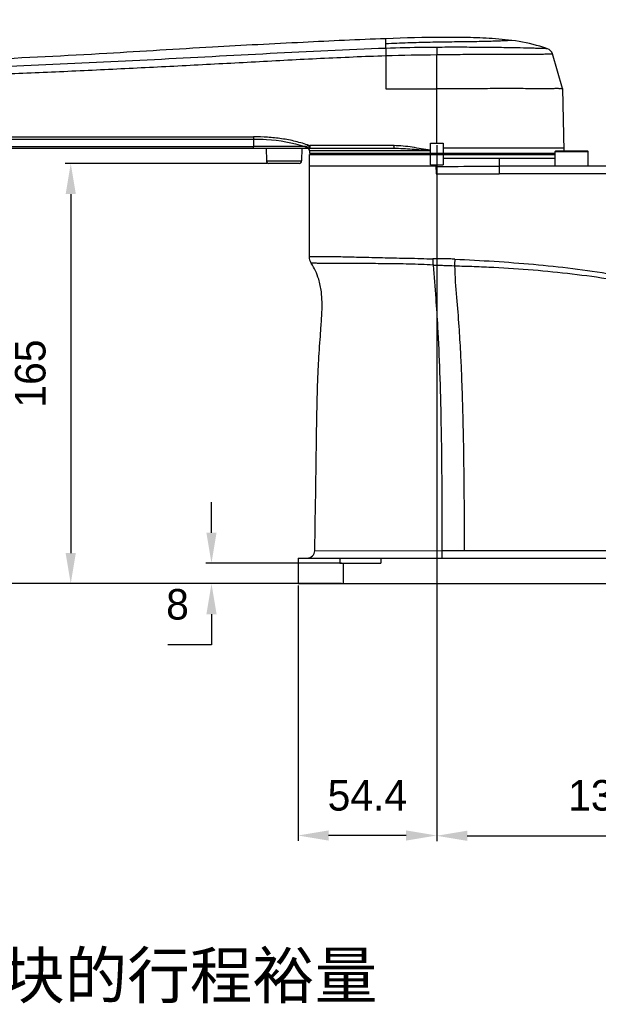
# Model space of a CAD drawing. Header units: millimetres. Extents: x 4086 to 8318, y 123 to 1549.
# Tile 38 of 56: x 6792 to 6906, y 909 to 1102. Entities that reach past the tile are written whole.
import ezdxf

# ---------------------------------------------------------------- set-up
doc = ezdxf.new("R2010")
doc.units = ezdxf.units.MM
doc.layers.add('标注层', color=7, linetype='Continuous', lineweight=0)
doc.styles.get("Standard").update_dxf_attribs({"font": 'SourceHanSansCN-Normal.ttf'})
doc.dimstyles.get("Standard").update_dxf_attribs({"dimscale": 6, "dimtxt": 5, "dimasz": 3, "dimexe": 0.18, "dimexo": 0.0625, "dimgap": 0.8, "dimtad": 1, "dimtoh": 1, "dimdec": 1, "dimlfac": 2, "dimzin": 0, "dimdsep": 46, "dimtxsty": 'Standard', "dimcen": 0.09, "dimclrd": 256, "dimclre": 256, "dimclrt": 256, "dimadec": 0, "dimazin": 2, "dimtfac": 1, "dimtdec": 1, "dimtofl": 0, "dimtmove": 0, "dimatfit": 3, "dimfxl": 1, "dimtolj": 1, "dimtzin": 0, "dimarcsym": 0})

# ---------------------------------------------------------------- blocks, each defined once
blk = doc.blocks.new('*D729')
at = {"lineweight": -2}
for p, q in [((6657.46, 1096.36), (6593.91, 1096.36)), ((6594.99, 997.26), (6594.99, 1090.36)), ((6846.42, 991.26), (6593.91, 991.26))]:
    blk.add_line(p, q, dxfattribs=at)
for points in [[(6595.99, 1090.36), (6593.99, 1090.36), (6594.99, 1096.36)], [(6593.99, 997.26), (6595.99, 997.26), (6594.99, 991.26)]]:
    blk.add_solid(points)
at = {"layer": 'Defpoints', "color": 0}
for p in [(6594.99, 1096.36), (6657.84, 1096.36), (6846.79, 991.26)]:
    blk.add_point(p, dxfattribs=at)
at = {"insert": (6587.09, 1042.09), "char_height": 30, "attachment_point": 5, "rotation": 90}
blk.add_mtext('\\A1;\\A1;{\\H0.2x;210.2}', dxfattribs=at)
blk = doc.blocks.new('*D733')
at = {"lineweight": -2}
for p, q in [((6740.95, 1076.76), (6742.75, 1076.76)), ((6741.67, 997.26), (6741.67, 1070.76)), ((6851.25, 991.26), (6740.59, 991.26))]:
    blk.add_line(p, q, dxfattribs=at)
for points in [[(6742.67, 1070.76), (6740.67, 1070.76), (6741.67, 1076.76)], [(6740.67, 997.26), (6742.67, 997.26), (6741.67, 991.26)]]:
    blk.add_solid(points)
at = {"layer": 'Defpoints', "color": 0}
for p in [(6740.57, 1076.76), (6741.67, 1076.76), (6851.62, 991.26)]:
    blk.add_point(p, dxfattribs=at)
at = {"insert": (6733.87, 1034.01), "char_height": 30, "attachment_point": 5, "rotation": 90}
blk.add_mtext('\\A1;\\A1;{\\H0.2x;171}', dxfattribs=at)
blk = doc.blocks.new('*D735')
at = {"lineweight": -2}
for p, q in [((6836.3, 1255.76), (7007.73, 1255.76)), ((7006.65, 1249.76), (7006.65, 997.26)), ((6939.4, 991.26), (7007.73, 991.26))]:
    blk.add_line(p, q, dxfattribs=at)
for points in [[(7007.65, 1249.76), (7005.65, 1249.76), (7006.65, 1255.76)], [(7005.65, 997.26), (7007.65, 997.26), (7006.65, 991.26)]]:
    blk.add_solid(points)
at = {"layer": 'Defpoints', "color": 0}
for p in [(6835.93, 1255.76), (6939.03, 991.26), (7006.65, 991.26)]:
    blk.add_point(p, dxfattribs=at)
at = {"insert": (6998.12, 1123.51), "char_height": 30, "attachment_point": 5, "rotation": 90}
blk.add_mtext('\\A1;\\A1;{\\H0.2x;最大529}', dxfattribs=at)
blk = doc.blocks.new('*D738')
at = {"lineweight": -2}
for p, q in [((6874.01, 1077.39), (6874.01, 940.66)), ((6939.03, 1071.39), (6939.03, 940.66)), ((6880.01, 941.74), (6933.03, 941.74))]:
    blk.add_line(p, q, dxfattribs=at)
for points in [[(6880.01, 942.74), (6880.01, 940.74), (6874.01, 941.74)], [(6933.03, 940.74), (6933.03, 942.74), (6939.03, 941.74)]]:
    blk.add_solid(points)
at = {"layer": 'Defpoints', "color": 0}
for p in [(6874.01, 1077.76), (6939.03, 1071.76), (6939.03, 941.74)]:
    blk.add_point(p, dxfattribs=at)
at = {"insert": (6906.52, 949.65), "char_height": 30, "attachment_point": 5}
blk.add_mtext('\\A1;\\A1;{\\H0.2x;130}', dxfattribs=at)
blk = doc.blocks.new('*D739')
at = {"lineweight": -2}
for p, q in [((6874.01, 1077.39), (6874.01, 940.72)), ((6846.79, 990.89), (6846.79, 940.72)), ((6868.01, 941.8), (6852.79, 941.8))]:
    blk.add_line(p, q, dxfattribs=at)
for points in [[(6852.79, 942.8), (6852.79, 940.8), (6846.79, 941.8)], [(6868.01, 940.8), (6868.01, 942.8), (6874.01, 941.8)]]:
    blk.add_solid(points)
at = {"layer": 'Defpoints', "color": 0}
for p in [(6874.01, 1077.76), (6846.79, 991.26), (6846.79, 941.8)]:
    blk.add_point(p, dxfattribs=at)
at = {"insert": (6860.4, 949.65), "char_height": 30, "attachment_point": 5}
blk.add_mtext('\\A1;\\A1;{\\H0.2x;54.4}', dxfattribs=at)
blk = doc.blocks.new('*D740')
at = {"lineweight": -2}
for p, q in [((6939.03, 990.89), (6939.03, 970.42)), ((6984.03, 990.89), (6984.03, 970.42)), ((6945.03, 971.5), (6978.03, 971.5)), ((6984.03, 971.5), (7081.26, 971.5))]:
    blk.add_line(p, q, dxfattribs=at)
for points in [[(6945.03, 972.5), (6945.03, 970.5), (6939.03, 971.5)], [(6978.03, 970.5), (6978.03, 972.5), (6984.03, 971.5)]]:
    blk.add_solid(points)
at = {"layer": 'Defpoints', "color": 0}
for p in [(6939.03, 991.26), (6984.03, 991.26), (6984.03, 971.5)]:
    blk.add_point(p, dxfattribs=at)
at = {"insert": (7035.64, 980.08), "char_height": 30, "attachment_point": 5}
blk.add_mtext('\\A1;\\A1;{\\H0.2x;90或以上电缆使用空间}', dxfattribs=at)
blk = doc.blocks.new('*D741')
at = {"lineweight": -2}
for p, q in [((6829.79, 1001.26), (6829.79, 1007.26)), ((6855.31, 995.26), (6828.71, 995.26)), ((6855.31, 991.26), (6828.71, 991.26)), ((6829.79, 985.26), (6829.79, 979.26)), ((6829.79, 979.26), (6821.24, 979.26))]:
    blk.add_line(p, q, dxfattribs=at)
for points in [[(6828.79, 1001.26), (6830.79, 1001.26), (6829.79, 995.26)], [(6830.79, 985.26), (6828.79, 985.26), (6829.79, 991.26)]]:
    blk.add_solid(points)
at = {"layer": 'Defpoints', "color": 0}
for p in [(6855.68, 995.26), (6829.79, 991.26), (6855.68, 991.26)]:
    blk.add_point(p, dxfattribs=at)
at = {"insert": (6823.12, 987.16), "char_height": 30, "attachment_point": 5}
blk.add_mtext('\\A1;\\A1;{\\H0.2x;8}', dxfattribs=at)
blk = doc.blocks.new('*D1021')
at = {"lineweight": -2}
for p, q in [((6840.7, 1073.76), (6801.07, 1073.76)), ((6802.15, 1067.76), (6802.15, 997.26)), ((6846.42, 991.26), (6801.07, 991.26))]:
    blk.add_line(p, q, dxfattribs=at)
for points in [[(6803.15, 1067.76), (6801.15, 1067.76), (6802.15, 1073.76)], [(6801.15, 997.26), (6803.15, 997.26), (6802.15, 991.26)]]:
    blk.add_solid(points)
at = {"layer": 'Defpoints', "color": 0}
for p in [(6841.07, 1073.76), (6802.15, 991.26), (6846.79, 991.26)]:
    blk.add_point(p, dxfattribs=at)
at = {"insert": (6794.24, 1032.51), "char_height": 30, "attachment_point": 5, "rotation": 90}
blk.add_mtext('\\A1;\\A1;{\\H0.2x;165}', dxfattribs=at)
blk = doc.blocks.new('*D1031')
at = {"lineweight": -2}
for p, q in [((6666.4, 1234.66), (6558.74, 1234.66)), ((6559.82, 1228.66), (6559.82, 997.26)), ((6846.42, 991.26), (6558.74, 991.26))]:
    blk.add_line(p, q, dxfattribs=at)
for points in [[(6560.82, 1228.66), (6558.82, 1228.66), (6559.82, 1234.66)], [(6558.82, 997.26), (6560.82, 997.26), (6559.82, 991.26)]]:
    blk.add_solid(points)
at = {"layer": 'Defpoints', "color": 0}
for p in [(6666.78, 1234.66), (6559.82, 991.26), (6846.79, 991.26)]:
    blk.add_point(p, dxfattribs=at)
at = {"insert": (6551.91, 1112.96), "char_height": 30, "attachment_point": 5, "rotation": 90}
blk.add_mtext('\\A1;\\A1;{\\H0.2x;486.7}', dxfattribs=at)

msp = doc.modelspace()

# ---------------------------------------------------------------- linework, layer by layer
at = {"color": 7, "linetype": 'Continuous'}
for p, q in [((6864.0268, 1097.2642), (6864.0268, 1098.2706)), ((6888.7869, 1097.9271), (6885.5361, 1098.2552)), ((6864.0268, 1096.3713), (6864.0268, 1097.267)), ((6864.0269, 1094.9434), (6864.0269, 1088.4545)), ((6874.0278, 1088.4438), (6874.0277, 1095.1353)), ((6898.6986, 1088.4554), (6896.7431, 1095.2905)), ((6864.0269, 1088.4545), (6874.0178, 1088.4545)), ((6874.0119, 1077.7617), (6874.0286, 1088.4438)), ((6898.6989, 1088.4554), (6899.006, 1076.2609)), ((6761.5627, 1079.0112), (6838.0181, 1079.0114)), ((6739.9623, 1077.0746), (6838.0264, 1077.0781)), ((6761.5582, 1078.5591), (6838.0274, 1078.5588)), ((6838.0274, 1078.5592), (6838.0264, 1077.0781)), ((6865.6317, 1077.2738), (6849.1701, 1077.2738)), ((6872.7769, 1077.7617), (6875.2769, 1077.7617)), ((6872.7769, 1075.7617), (6872.7769, 1077.7617)), ((6875.2769, 1077.7617), (6875.2769, 1075.7617)), ((6740.5719, 1076.7617), (6865.656, 1076.7617)), ((6840.5269, 1076.7617), (6840.5707, 1074.253)), ((6847.5269, 1076.7617), (6847.4831, 1074.253)), ((6849.0269, 1075.5117), (6897.2769, 1075.5117)), ((6849.0269, 1055.4841), (6849.0269, 1075.5117)), ((6849.0476, 1076.2512), (6849.0374, 1075.7617)), ((6849.0374, 1075.7617), (6897.2769, 1075.7617)), ((6872.7771, 1076.2512), (6849.0476, 1076.2512)), ((6872.7769, 1073.5117), (6872.7769, 1075.5117)), ((6898.9955, 1076.7616), (6875.2765, 1076.7616)), ((6875.2769, 1075.5117), (6875.2769, 1073.5117)), ((6897.4269, 1076.2617), (6897.2769, 1076.1117)), ((6897.2769, 1076.1117), (6903.7769, 1076.1117)), ((6897.2769, 1073.2617), (6897.2769, 1076.1117)), ((6897.4269, 1076.2617), (6903.6269, 1076.2617)), ((6903.6269, 1076.2617), (6903.7769, 1076.1117)), ((6903.7769, 1073.2617), (6903.7769, 1076.1117)), ((6840.5707, 1074.253), (6847.4831, 1074.253)), ((6846.9832, 1073.7617), (6841.0706, 1073.7617)), ((6873.9117, 1073.2617), (6849.0269, 1073.2617)), ((6872.7769, 1073.5117), (6875.2769, 1073.5117)), ((6873.9117, 1073.2617), (6873.9117, 1073.5117)), ((6873.9282, 1072.5958), (6873.922, 1073.1543)), ((6897.2769, 1074.7617), (6875.2769, 1074.7617)), ((6938.5269, 1073.2617), (6886.2739, 1073.2617)), ((6873.9165, 1071.7618), (6886.2674, 1071.7618)), ((6939.0269, 1071.7617), (6886.2674, 1071.7617)), ((6850.0591, 997.7292), (6875.0323, 997.7596)), ((6875.0321, 997.7598), (6939.027, 997.7616)), ((6875.0321, 997.7598), (6875.0322, 996.2611)), ((6846.7913, 996.2617), (6846.7913, 991.2617)), ((6846.7925, 996.2617), (6917.0987, 996.2617)), ((6855.0269, 995.2617), (6855.0269, 996.2617)), ((6863.0269, 996.2617), (6863.0269, 995.2617)), ((6855.0268, 995.2617), (6863.0269, 995.2617)), ((6855.6846, 991.2617), (6855.6846, 995.2617)), ((6846.7924, 991.2617), (6939.0269, 991.2617))]:
    msp.add_line(p, q, dxfattribs=at)
msp.add_lwpolyline([(6873.922, 1073.1543), (6873.9225, 1073.1893), (6873.9196, 1073.2251), (6873.9123, 1073.2617)], dxfattribs=at)
for centre, radius, start, end in [((6895.301, 1094.8779), 1.5, 15.966363, 71.056542), ((6849.1832, 1080.4242), 3.1505, 265.917496, 269.967998), ((6848.5477, 1076.2617), 0.5, 358.8, 90), ((6849.2136, 1078.2508), 1.4891, 259.699313, 269.962712), ((6841.0706, 1074.2617), 0.5, 181, 270), ((6846.9832, 1074.2617), 0.5, 270, 359), ((6993.526, 1057.434), 120.2824, 181.134602, 181.718168), ((6898.5142, 1053.7868), 20.9794, 176.76901, 180.289612), ((6848.5594, 997.7617), 1.5, 270.049003, 358.705078)]:
    msp.add_arc(centre, radius, start, end, dxfattribs=at)
for points, knots in [([(6864.0265, 1098.2705), (6858.6109, 1098.0744), (6847.2684, 1097.5095), (6829.0075, 1096.6073), (6808.0923, 1095.2338), (6793.0875, 1094.4817), (6784.9988, 1094.1408)], [0, 0, 0, 0, 0.20543623, 0.43049977, 0.69309507, 1, 1, 1, 1]), ([(6885.5361, 1098.2552), (6883.9146, 1098.3742), (6880.509, 1098.5088), (6873.3364, 1098.5498), (6867.7903, 1098.4066), (6864.0268, 1098.2706)], [0, 0, 0, 0, 0.22668734, 0.47494682, 1, 1, 1, 1]), ([(6864.0271, 1096.371), (6856.4421, 1096.1339), (6841.2899, 1095.3451), (6818.5599, 1094.1124), (6795.8145, 1093.0412), (6780.6383, 1092.4443), (6773.0478, 1092.1874)], [0, 0, 0, 0, 0.24996505, 0.4997251, 0.74983095, 1, 1, 1, 1]), ([(6864.0269, 1096.371), (6863.9971, 1096.2036), (6864.0138, 1095.7233), (6864.015, 1095.2493), (6864.0269, 1094.9434)], [0, 0, 0, 0, 0.35698035, 1, 1, 1, 1]), ([(6888.7867, 1097.9259), (6888.7949, 1097.9316), (6888.7109, 1097.9144), (6888.6638, 1097.9242), (6888.4887, 1097.9075), (6888.288, 1097.8997), (6888.0105, 1097.8834), (6887.5233, 1097.8583), (6886.7523, 1097.8207), (6885.6415, 1097.7752), (6884.2858, 1097.7303), (6882.7054, 1097.6917), (6880.2441, 1097.6481), (6876.8891, 1097.622), (6872.6851, 1097.559), (6868.3678, 1097.4294), (6865.4747, 1097.3261), (6864.0267, 1097.2669)], [0, 0, 0, 0, 0.00120111, 0.00483136, 0.01091072, 0.01945911, 0.03049741, 0.04405029, 0.07880257, 0.12381677, 0.17877076, 0.24305051, 0.31528969, 0.47690285, 0.64939187, 0.82448268, 1, 1, 1, 1]), ([(6874.0081, 1096.5648), (6873.1796, 1096.5599), (6869.852, 1096.5303), (6866.5249, 1096.4493), (6864.0268, 1096.3712)], [0, 0, 0, 0, 0.24894499, 1, 1, 1, 1]), ([(6895.7879, 1096.2966), (6895.8176, 1096.3048), (6895.5466, 1096.2925), (6895.4111, 1096.3188), (6894.8618, 1096.3251), (6894.2396, 1096.3506), (6893.3714, 1096.3755), (6891.8499, 1096.4193), (6889.4806, 1096.4708), (6886.1863, 1096.5211), (6882.3999, 1096.565), (6878.2872, 1096.5793), (6875.4559, 1096.5733), (6874.0081, 1096.5648)], [0, 0, 0, 0, 0.00423832, 0.01701302, 0.03840552, 0.06860619, 0.10780245, 0.15606129, 0.27918546, 0.43356036, 0.61007309, 0.80060151, 1, 1, 1, 1]), ([(6874.0081, 1096.5648), (6874.011, 1096.506), (6874.0207, 1096.0295), (6874.0246, 1095.553), (6874.0269, 1095.1353)], [0, 0, 0, 0, 0.12344042, 1, 1, 1, 1]), ([(6895.788, 1096.2967), (6895.2936, 1096.4664), (6893.0063, 1097.1883), (6890.6456, 1097.6773), (6888.7867, 1097.9259)], [0, 0, 0, 0, 0.21796754, 1, 1, 1, 1]), ([(6761.5423, 1090.4201), (6765.8057, 1090.4935), (6772.1999, 1090.6793), (6780.7285, 1091.0313), (6789.276, 1091.3516), (6799.9673, 1091.8035), (6812.7898, 1092.4179), (6825.6031, 1093.0628), (6838.4082, 1093.7533), (6849.0783, 1094.3233), (6857.6184, 1094.7105), (6861.8901, 1094.8821), (6864.0269, 1094.9434)], [0, 0, 0, 0, 0.12469212, 0.18705014, 0.2496183, 0.37482388, 0.49997683, 0.62501981, 0.75000135, 0.87498468, 0.93748901, 1, 1, 1, 1]), ([(6874.0277, 1095.1353), (6875.5527, 1095.148), (6878.5255, 1095.1913), (6882.836, 1095.2534), (6886.2332, 1095.2519), (6888.742, 1095.2425), (6890.4113, 1095.2393), (6891.9003, 1095.2404), (6893.1911, 1095.2452), (6894.2759, 1095.2531), (6895.1537, 1095.2635), (6895.7579, 1095.2736), (6896.1397, 1095.2794), (6896.3545, 1095.2851), (6896.5149, 1095.2838), (6896.6414, 1095.296), (6896.6944, 1095.28), (6896.7425, 1095.2981), (6896.7431, 1095.2905)], [0, 0, 0, 0, 0.20140216, 0.3926346, 0.56930708, 0.65003705, 0.72395153, 0.78975905, 0.84667772, 0.89443067, 0.93301398, 0.96263736, 0.97416774, 0.98354291, 0.99078626, 0.99592335, 0.99898425, 1, 1, 1, 1]), ([(6898.6986, 1088.4554), (6898.6997, 1088.4456), (6898.6333, 1088.4669), (6898.5699, 1088.4455), (6898.407, 1088.4578), (6898.2066, 1088.453), (6897.9392, 1088.4556), (6897.4728, 1088.4551), (6896.7473, 1088.4547), (6895.715, 1088.4496), (6894.4726, 1088.4434), (6893.0331, 1088.4454), (6891.4103, 1088.454), (6889.6202, 1088.4626), (6886.952, 1088.4643), (6883.3415, 1088.4486), (6878.776, 1088.4498), (6875.6313, 1088.4489), (6874.0278, 1088.4438)], [0, 0, 0, 0, 0.00120701, 0.00482744, 0.01084437, 0.01923613, 0.02997998, 0.04305296, 0.07609558, 0.11810642, 0.16862713, 0.22715706, 0.29315023, 0.36596775, 0.44483556, 0.61759843, 0.80501371, 1, 1, 1, 1]), ([(6838.0181, 1079.0113), (6838.0181, 1078.9716), (6838.0187, 1078.8207), (6838.0219, 1078.6698), (6838.0269, 1078.5588)], [0, 0, 0, 0, 0.26329371, 1, 1, 1, 1]), ([(6848.9589, 1077.2817), (6848.5304, 1077.4592), (6847.6397, 1077.7266), (6845.856, 1078.234), (6843.5703, 1078.6535), (6840.8023, 1078.957), (6838.9458, 1079.0053), (6838.0182, 1079.0102)], [0, 0, 0, 0, 0.12502022, 0.25000492, 0.49997283, 0.74997136, 1, 1, 1, 1]), ([(6838.0268, 1078.5588), (6838.882, 1078.5591), (6842.285, 1078.4664), (6845.7012, 1077.8997), (6848.1158, 1077.0742)], [0, 0, 0, 0, 0.25099619, 1, 1, 1, 1]), ([(6848.1158, 1077.0742), (6847.2952, 1077.0721), (6843.9322, 1077.0634), (6840.5693, 1077.079), (6838.0269, 1077.0781)], [0, 0, 0, 0, 0.24402077, 1, 1, 1, 1]), ([(6838.0659, 1076.7617), (6838.058, 1076.7617), (6838.0519, 1076.8027), (6838.0409, 1076.8539), (6838.0335, 1076.9588), (6838.0289, 1077.0345), (6838.0269, 1077.0781)], [0, 0, 0, 0, 0.07415222, 0.27272259, 0.59227835, 1, 1, 1, 1]), ([(6848.959, 1077.2816), (6848.8884, 1077.2547), (6848.6137, 1077.1618), (6848.3283, 1077.1024), (6848.1159, 1077.0742)], [0, 0, 0, 0, 0.26058142, 1, 1, 1, 1]), ([(6848.9474, 1076.7857), (6848.9366, 1076.8453), (6848.9461, 1077.0125), (6848.9513, 1077.177), (6848.9589, 1077.2817)], [0, 0, 0, 0, 0.36581769, 1, 1, 1, 1]), ([(6849.2127, 1076.7617), (6849.1979, 1076.7618), (6849.2046, 1076.8408), (6849.185, 1076.9207), (6849.1853, 1077.089), (6849.1822, 1077.2059), (6849.1823, 1077.2737)], [0, 0, 0, 0, 0.08641095, 0.29723989, 0.6048917, 1, 1, 1, 1]), ([(6865.6562, 1076.7617), (6865.6415, 1076.7615), (6865.6504, 1076.8417), (6865.6303, 1076.9205), (6865.6317, 1077.0894), (6865.6286, 1077.2062), (6865.6287, 1077.274)], [0, 0, 0, 0, 0.08591908, 0.29678057, 0.60469102, 1, 1, 1, 1]), ([(6872.7769, 1076.3583), (6871.5895, 1076.5451), (6869.8159, 1076.867), (6867.4341, 1077.2041), (6866.2322, 1077.2567), (6865.6317, 1077.2738)], [0, 0, 0, 0, 0.50010041, 0.75005477, 1, 1, 1, 1]), ([(6865.6562, 1076.7617), (6866.8335, 1076.7617), (6869.2101, 1076.6043), (6871.5797, 1076.4051), (6872.7769, 1076.303)], [0, 0, 0, 0, 0.49488416, 1, 1, 1, 1]), ([(6873.922, 1073.1552), (6874.9716, 1073.1646), (6879.089, 1073.2087), (6883.2065, 1073.2605), (6886.2745, 1073.2617)], [0, 0, 0, 0, 0.25490079, 1, 1, 1, 1]), ([(6886.2744, 1073.2619), (6886.2839, 1073.2602), (6886.2614, 1073.2029), (6886.2828, 1073.1368), (6886.2713, 1072.9899), (6886.2771, 1072.7249), (6886.2682, 1072.3054), (6886.2683, 1071.953), (6886.2674, 1071.7617)], [0, 0, 0, 0, 0.01930198, 0.07617239, 0.16868331, 0.29298748, 0.6174282, 1, 1, 1, 1]), ([(6886.2746, 1074.7617), (6886.2749, 1074.5594), (6886.2737, 1074.1967), (6886.2773, 1073.7689), (6886.272, 1073.5121), (6886.2803, 1073.3738), (6886.2659, 1073.3169), (6886.283, 1073.2617), (6886.2744, 1073.2617)], [0, 0, 0, 0, 0.40454364, 0.7284781, 0.84621901, 0.9312864, 0.98272994, 1, 1, 1, 1]), ([(6849.0269, 1055.4841), (6849.0224, 1055.4925), (6849.0949, 1055.473), (6849.1477, 1055.4936), (6849.3088, 1055.4845), (6849.5995, 1055.4945), (6850.1232, 1055.4941), (6850.9005, 1055.5009), (6851.8962, 1055.5022), (6853.0951, 1055.4969), (6854.4899, 1055.4786), (6856.7031, 1055.4372), (6859.8526, 1055.3626), (6863.2269, 1055.2697), (6866.1601, 1055.1982), (6868.4965, 1055.1643), (6870.874, 1055.1285), (6872.4731, 1055.0385), (6873.2673, 1055.0522)], [0, 0, 0, 0, 0.00118677, 0.00473327, 0.01061842, 0.01882116, 0.04209531, 0.07438766, 0.11549825, 0.16509959, 0.22280088, 0.28807559, 0.43900262, 0.61260719, 0.70574892, 0.80205171, 0.90171483, 1, 1, 1, 1]), ([(6873.297, 1053.8275), (6871.7246, 1053.9088), (6868.6459, 1054.0196), (6864.1872, 1054.0777), (6860.1026, 1054.1082), (6857.004, 1054.1069), (6854.8239, 1054.1162), (6853.4465, 1054.124), (6852.2582, 1054.1324), (6851.2686, 1054.142), (6850.4894, 1054.1571), (6849.9708, 1054.1644), (6849.6715, 1054.1766), (6849.5229, 1054.1714), (6849.4465, 1054.1897), (6849.397, 1054.1749), (6849.3916, 1054.1833)], [0, 0, 0, 0, 0.1975499, 0.38647418, 0.55948305, 0.71004992, 0.77525669, 0.83302616, 0.88287729, 0.92437829, 0.95713342, 0.98080718, 0.98914593, 0.99513047, 0.99875126, 1, 1, 1, 1]), ([(6850.059, 997.7278), (6850.2363, 1006.0608), (6850.3382, 1016.3349), (6850.548, 1027.3912), (6850.6538, 1031.0776), (6850.8032, 1034.6305), (6851.0469, 1038.1739), (6851.3148, 1041.7671), (6851.5322, 1044.8815), (6851.5297, 1048.0908), (6850.8675, 1051.3735), (6849.9899, 1053.2001), (6849.3916, 1054.1833)], [0, 0, 0, 0, 0.4397388, 0.54206784, 0.58341305, 0.63430638, 0.72966696, 0.77079195, 0.82438336, 0.89448604, 0.93927811, 1, 1, 1, 1]), ([(6877.5682, 1054.9693), (6877.2102, 1054.9897), (6876.4939, 1055.0254), (6875.4183, 1055.0536), (6874.5223, 1055.0593), (6873.8942, 1055.0608), (6873.5368, 1055.0501), (6873.3554, 1055.0688), (6873.2673, 1055.0522)], [0, 0, 0, 0, 0.25001856, 0.50003674, 0.75004658, 0.87504665, 0.93749933, 1, 1, 1, 1]), ([(6873.297, 1053.8276), (6873.5133, 1051.6452), (6873.8116, 1047.586), (6874.2776, 1040.576), (6874.631, 1032.4527), (6875.0037, 1017.8219), (6875.0569, 1006.1415), (6875.0322, 997.7599)], [0, 0, 0, 0, 0.11724843, 0.21756184, 0.37560452, 0.55189803, 1, 1, 1, 1]), ([(6873.2974, 1053.8275), (6873.6506, 1053.827), (6874.3564, 1053.7818), (6875.7696, 1053.7556), (6876.8289, 1053.7101), (6877.535, 1053.6808)], [0, 0, 0, 0, 0.24991661, 0.49995595, 1, 1, 1, 1]), ([(6877.5682, 1054.9693), (6882.7264, 1054.7461), (6890.4584, 1054.252), (6900.734, 1053.2138), (6910.9543, 1051.7106), (6923.567, 1048.9089), (6933.5397, 1046.2342), (6938.5228, 1044.8818)], [0, 0, 0, 0, 0.25000227, 0.37500783, 0.50001198, 0.74998276, 1, 1, 1, 1]), ([(6877.535, 1053.6808), (6877.5445, 1051.5905), (6877.9066, 1047.6169), (6878.3697, 1041.9609), (6878.6594, 1036.994), (6878.89, 1031.9068), (6879.0524, 1027.0819), (6879.203, 1021.1181), (6879.369, 1011.5384), (6879.4144, 1003.3862), (6879.4192, 997.7601)], [0, 0, 0, 0, 0.11204477, 0.21349411, 0.30429495, 0.3786771, 0.48645626, 0.56304423, 0.69844097, 1, 1, 1, 1]), ([(6877.5351, 1053.6808), (6878.8203, 1053.6231), (6881.3928, 1053.5652), (6886.5335, 1053.3319), (6892.9528, 1052.9088), (6900.635, 1052.1452), (6910.8337, 1050.7512), (6923.4669, 1048.2852), (6933.4955, 1045.9797), (6938.5228, 1044.8818)], [0, 0, 0, 0, 0.06250272, 0.12500525, 0.25001008, 0.3750126, 0.50001383, 0.74999032, 1, 1, 1, 1])]:
    msp.add_open_spline(points, degree=3, knots=knots, dxfattribs=at)
for points in [[(6864.0269, 1094.9434), (6867.3593, 1095.0443), (6870.693, 1095.1199), (6874.0269, 1095.1353)], [(6848.9474, 1076.7857), (6848.6582, 1076.8356), (6848.3837, 1076.9544), (6848.1158, 1077.0742)], [(6873.9236, 1072.5958), (6873.9172, 1072.3179), (6873.9206, 1072.0397), (6873.9165, 1071.7618)], [(6849.3919, 1054.1834), (6849.1576, 1054.568), (6849.0269, 1055.0338), (6849.0269, 1055.4841)]]:
    msp.add_open_spline(points, degree=3, dxfattribs=at)

# ---------------------------------------------------------------- texts
at = {"layer": '标注层', "insert": (6698.084, 918.8272), "char_height": 9, "attachment_point": 1}
msp.add_mtext_dynamic_manual_height_columns('（*）表示机械挡块的行程裕量', width=209.982192, gutter_width=25, heights=[0], dxfattribs=at)

# ---------------------------------------------------------------- dimensions: what is measured, and where the dimension line sits
for base, p1, p2, text, picture, middle in [((7006.6483, 991.2617), (6835.9293, 1255.7617), (6939.0269, 991.2617), '\\A1;{\\H0.2x;最大529}', '*D735', (7006.6483, 1123.5117)), ((6594.9942, 1096.3617), (6846.7924, 991.2617), (6657.8381, 1096.3617), '\\A1;{\\H0.2x;<>}', '*D729', (6594.9942, 1042.0875)), ((6741.6689, 1076.7617), (6851.6228, 991.2617), (6740.5719, 1076.7617), '\\A1;{\\H0.2x;171}', '*D733', (6741.6689, 1034.0117))]:
    dim = msp.add_linear_dim(base=base, p1=p1, p2=p2, angle=90, text=text, dimstyle='Standard', override={"dimasz": 1, "dimtxsty": 'Standard'})
    dim.commit()
    dim.dimension.update_dxf_attribs({"geometry": picture, "text_midpoint": middle, "dimtype": 160})
for base, p1, p2, text, picture, middle in [((6559.8164, 991.2617), (6666.7769, 1234.6617), (6846.7924, 991.2617), '\\A1;{\\H0.2x;486.7}', '*D1031', (6551.9083, 1112.9617)), ((6802.1514, 991.2617), (6841.0706, 1073.7617), (6846.7913, 991.2617), '\\A1;{\\H0.2x;165}', '*D1021', (6794.2433, 1032.5117)), ((6829.7945, 991.2617), (6855.6846, 995.2617), (6855.6846, 991.2617), '\\A1;{\\H0.2x;8}', '*D741', (6823.1173, 987.1618))]:
    dim = msp.add_linear_dim(base=base, p1=p1, p2=p2, angle=90, text=text, dimstyle='Standard', override={"dimasz": 1, "dimtxsty": 'Standard'})
    dim.commit()
    dim.dimension.update_dxf_attribs({"geometry": picture, "text_midpoint": middle})
for base, p1, p2, text, picture, middle in [((6846.7924, 941.7998), (6874.0119, 1077.7617), (6846.7924, 991.2617), '\\A1;{\\H0.2x;<>}', '*D739', (6860.4021, 949.6538)), ((6984.0269, 971.5043), (6939.0269, 991.2617), (6984.0269, 991.2617), '\\A1;{\\H0.2x;90或以上电缆使用空间}', '*D740', (7035.6441, 980.0828))]:
    dim = msp.add_linear_dim(base=base, p1=p1, p2=p2, text=text, dimstyle='Standard', override={"dimasz": 1, "dimtxsty": 'Standard'})
    dim.commit()
    dim.dimension.update_dxf_attribs({"geometry": picture, "text_midpoint": middle})
dim = msp.add_linear_dim(base=(6939.0269, 941.7423), p1=(6874.0119, 1077.7617), p2=(6939.0269, 1071.7617), text='\\A1;{\\H0.2x;130}', dimstyle='Standard', override={"dimasz": 1, "dimtxsty": 'Standard'})
dim.commit()
dim.dimension.update_dxf_attribs({"geometry": '*D738', "text_midpoint": (6906.5194, 941.7423), "dimtype": 160})

doc.saveas('drawing.dxf')
